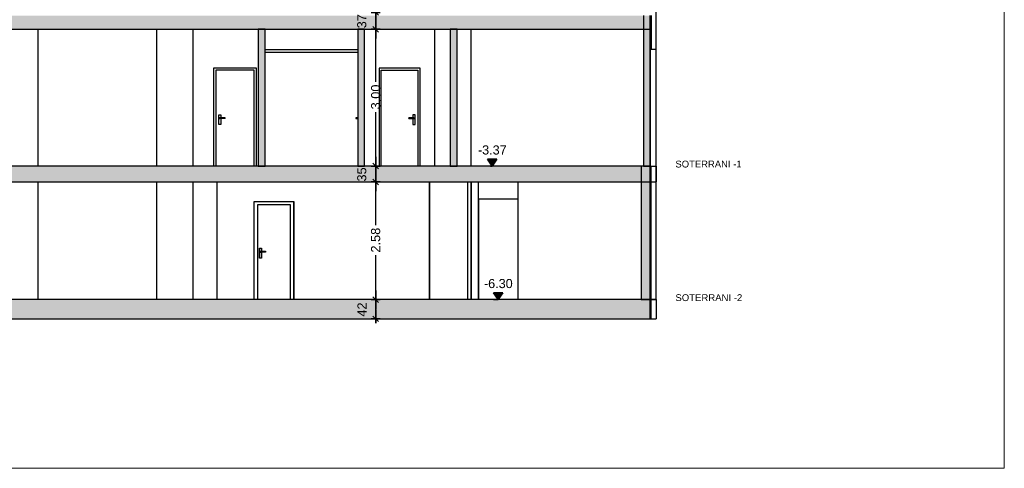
# Model space of a CAD drawing. Header units: metres. Extents: x -1 to 555, y -65 to 31.
# Tile 11 of 14: x 533 to 555, y -65 to -55. Entities that reach past the tile are written whole.
import ezdxf

# ---------------------------------------------------------------- set-up
doc = ezdxf.new("R2010")
doc.units = ezdxf.units.M
doc.header["$PDMODE"] = 65
doc.linetypes.add('CONTINUA', pattern=[0])
doc.linetypes.add('PUNKT', pattern=[6.35, 0, -6.35])
doc.layers.add('+++++ CÀLCUL SECCIÓ F', color=7, linetype='CONTINUA', lineweight=25)
doc.layers.add('COTES SECCIO F', color=7, linetype='CONTINUA', lineweight=25)
doc.styles.add('ARIAL', font='arial.ttf')
doc.dimstyles.new('DIMSTYLE_3', dxfattribs={"dimtxt": 0.2, "dimasz": 0.2, "dimexe": 0, "dimexo": 1e-06, "dimgap": 0.1, "dimtad": 2, "dimdec": 0, "dimlfac": 100, "dimrnd": 1, "dimzin": 4, "dimdsep": 46, "dimtxsty": 'ARIAL', "dimblk1": 'ALL_ML_STRICH', "dimblk2": 'ALL_ML_STRICH', "dimsah": 1, "dimcen": 0, "dimse1": 1, "dimse2": 1, "dimclrd": 2, "dimclre": 2, "dimclrt": 2, "dimadec": 0, "dimazin": 0, "dimtfac": 1, "dimtdec": 0, "dimtix": 1, "dimtmove": 2, "dimatfit": 3, "dimfxl": 0, "dimtvp": 1.2, "dimtzin": 0, "dimlwd": 0, "dimlwe": 35, "dimarcsym": 0})
doc.dimstyles.new('DIMSTYLE_4', dxfattribs={"dimtxt": 0.2, "dimasz": 0.2, "dimexe": 0, "dimexo": 1e-06, "dimgap": 0.1, "dimtad": 0, "dimrnd": 0.01, "dimzin": 4, "dimdsep": 46, "dimtxsty": 'ARIAL', "dimblk1": 'ALL_ML_STRICH', "dimblk2": 'ALL_ML_STRICH', "dimsah": 1, "dimcen": 0, "dimse1": 1, "dimse2": 1, "dimclrd": 2, "dimclre": 2, "dimclrt": 2, "dimadec": 0, "dimazin": 0, "dimtfac": 1, "dimtdec": 0, "dimtix": 1, "dimtmove": 2, "dimatfit": 3, "dimfxl": 0, "dimtzin": 0, "dimlwd": 0, "dimlwe": 35, "dimarcsym": 0})
doc.dimstyles.new('DIMSTYLE_5', dxfattribs={"dimtxt": 0.2, "dimasz": 0.2, "dimexe": 0, "dimexo": 1e-06, "dimgap": 0.1, "dimtad": 2, "dimdec": 0, "dimlfac": 100, "dimrnd": 1, "dimzin": 4, "dimdsep": 46, "dimtxsty": 'ARIAL', "dimblk1": 'ALL_ML_STRICH', "dimblk2": 'ALL_ML_STRICH', "dimsah": 1, "dimcen": 0, "dimse1": 1, "dimse2": 1, "dimclrd": 2, "dimclre": 2, "dimclrt": 2, "dimadec": 0, "dimazin": 0, "dimtfac": 1, "dimtdec": 0, "dimtix": 1, "dimtmove": 2, "dimatfit": 3, "dimfxl": 0, "dimtvp": 1.2, "dimtzin": 0, "dimlwd": 0, "dimlwe": 35, "dimarcsym": 0})
doc.dimstyles.new('DIMSTYLE_6', dxfattribs={"dimtxt": 0.2, "dimasz": 0.2, "dimexe": 0, "dimexo": 1e-06, "dimgap": 0.1, "dimtad": 0, "dimrnd": 0.01, "dimzin": 4, "dimdsep": 46, "dimtxsty": 'ARIAL', "dimblk1": 'ALL_ML_STRICH', "dimblk2": 'ALL_ML_STRICH', "dimsah": 1, "dimcen": 0, "dimse1": 1, "dimse2": 1, "dimclrd": 2, "dimclre": 2, "dimclrt": 2, "dimadec": 0, "dimazin": 0, "dimtfac": 1, "dimtdec": 0, "dimtix": 1, "dimtmove": 2, "dimatfit": 3, "dimfxl": 0, "dimtzin": 0, "dimlwd": 0, "dimlwe": 35, "dimarcsym": 0})

# ---------------------------------------------------------------- blocks, each defined once
blk = doc.blocks.new('ALL_ML_STRICH')
at = {"color": 0, "linetype": 'ByBlock', "lineweight": -2}
for p, q in [((-1, 0), (0.5, 0)), ((-0.3, -0.3), (0.3, 0.3)), ((0, -0.5), (0, 0.5))]:
    blk.add_line(p, q, dxfattribs=at)
blk = doc.blocks.new('*D4')
at = {"layer": 'COTES SECCIO F', "color": 2, "linetype": 'CONTINUA', "lineweight": -2, "transparency": 33554687}
blk.add_line((540.922, -61.66), (540.922, -61.24), dxfattribs=at)
at = {"layer": 'DEFPOINTS', "color": 2, "linetype": 'CONTINUA', "lineweight": 35, "transparency": 33554687}
for p in [(540.88, -61.24), (540.922, -61.66), (540.922, -61.66)]:
    blk.add_point(p, dxfattribs=at)
at = {"layer": 'COTES SECCIO F', "color": 2, "linetype": 'CONTINUA', "lineweight": 35, "transparency": 33554687, "xscale": 0.2, "yscale": 0.2, "zscale": 0.2}
for p, rotation in [((540.922, -61.24), 90), ((540.922, -61.66), 270)]:
    blk.add_blockref('ALL_ML_STRICH', p, dxfattribs=dict(at, rotation=rotation))
at = {"layer": 'COTES SECCIO F', "color": 2, "linetype": 'CONTINUA', "lineweight": 35, "transparency": 33554687, "insert": (540.622, -61.458), "char_height": 0.2, "width": 0.4, "attachment_point": 5, "rotation": 90, "style": 'ARIAL'}
blk.add_mtext('\\A1;{42}', dxfattribs=at)
blk = doc.blocks.new('*D5')
at = {"layer": 'COTES SECCIO F', "color": 2, "linetype": 'CONTINUA', "lineweight": -2, "transparency": 33554687}
for p, q in [((540.922, -59.606), (540.922, -58.66)), ((540.922, -61.24), (540.922, -60.266))]:
    blk.add_line(p, q, dxfattribs=at)
at = {"layer": 'DEFPOINTS', "color": 2, "linetype": 'CONTINUA', "lineweight": 35, "transparency": 33554687}
for p in [(540.914, -58.66), (540.88, -61.24), (540.922, -61.24)]:
    blk.add_point(p, dxfattribs=at)
at = {"layer": 'COTES SECCIO F', "color": 2, "linetype": 'CONTINUA', "lineweight": 35, "transparency": 33554687, "xscale": 0.2, "yscale": 0.2, "zscale": 0.2}
for p, rotation in [((540.922, -58.66), 90), ((540.922, -61.24), 270)]:
    blk.add_blockref('ALL_ML_STRICH', p, dxfattribs=dict(at, rotation=rotation))
at = {"layer": 'COTES SECCIO F', "color": 2, "linetype": 'CONTINUA', "lineweight": 35, "transparency": 33554687, "insert": (540.922, -59.936), "char_height": 0.2, "width": 0.8, "attachment_point": 5, "rotation": 90, "style": 'ARIAL'}
blk.add_mtext('\\A1;{\\A1;{2.58\\H0.132000;\\S^ ;}}', dxfattribs=at)
blk = doc.blocks.new('*D6')
at = {"layer": 'COTES SECCIO F', "color": 2, "linetype": 'CONTINUA', "lineweight": -2, "transparency": 33554687}
blk.add_line((540.922, -58.66), (540.922, -58.31), dxfattribs=at)
at = {"layer": 'DEFPOINTS', "color": 2, "linetype": 'CONTINUA', "lineweight": 35, "transparency": 33554687}
for p in [(540.927, -58.31), (540.914, -58.66), (540.922, -58.66)]:
    blk.add_point(p, dxfattribs=at)
at = {"layer": 'COTES SECCIO F', "color": 2, "linetype": 'CONTINUA', "lineweight": 35, "transparency": 33554687, "xscale": 0.2, "yscale": 0.2, "zscale": 0.2}
for p, rotation in [((540.922, -58.31), 90), ((540.922, -58.66), 270)]:
    blk.add_blockref('ALL_ML_STRICH', p, dxfattribs=dict(at, rotation=rotation))
at = {"layer": 'COTES SECCIO F', "color": 2, "linetype": 'CONTINUA', "lineweight": 35, "transparency": 33554687, "insert": (540.618, -58.495), "char_height": 0.2, "width": 0.4, "attachment_point": 5, "rotation": 90, "style": 'ARIAL'}
blk.add_mtext('\\A1;{35}', dxfattribs=at)
blk = doc.blocks.new('*D7')
at = {"layer": 'COTES SECCIO F', "color": 2, "linetype": 'CONTINUA', "lineweight": -2, "transparency": 33554687}
for p, q in [((540.922, -56.465), (540.922, -55.31)), ((540.922, -58.31), (540.922, -57.125))]:
    blk.add_line(p, q, dxfattribs=at)
at = {"layer": 'DEFPOINTS', "color": 2, "linetype": 'CONTINUA', "lineweight": 35, "transparency": 33554687}
for p in [(545.231, -55.31), (540.922, -58.31), (540.927, -58.31)]:
    blk.add_point(p, dxfattribs=at)
at = {"layer": 'COTES SECCIO F', "color": 2, "linetype": 'CONTINUA', "lineweight": 35, "transparency": 33554687, "xscale": 0.2, "yscale": 0.2, "zscale": 0.2}
for p, rotation in [((540.922, -55.31), 90), ((540.922, -58.31), 270)]:
    blk.add_blockref('ALL_ML_STRICH', p, dxfattribs=dict(at, rotation=rotation))
at = {"layer": 'COTES SECCIO F', "color": 2, "linetype": 'CONTINUA', "lineweight": 35, "transparency": 33554687, "insert": (540.922, -56.795), "char_height": 0.2, "width": 0.8, "attachment_point": 5, "rotation": 90, "style": 'ARIAL'}
blk.add_mtext('\\A1;{\\A1;{3.00\\H0.132000;\\S^ ;}}', dxfattribs=at)
blk = doc.blocks.new('*D8')
at = {"layer": 'COTES SECCIO F', "color": 2, "linetype": 'CONTINUA', "lineweight": -2, "transparency": 33554687}
blk.add_line((540.922, -55.31), (540.922, -54.94), dxfattribs=at)
at = {"layer": 'DEFPOINTS', "color": 2, "linetype": 'CONTINUA', "lineweight": 35, "transparency": 33554687}
for p in [(545.231, -54.94), (540.922, -55.31), (545.231, -55.31)]:
    blk.add_point(p, dxfattribs=at)
at = {"layer": 'COTES SECCIO F', "color": 2, "linetype": 'CONTINUA', "lineweight": 35, "transparency": 33554687, "xscale": 0.2, "yscale": 0.2, "zscale": 0.2}
for p, rotation in [((540.922, -54.94), 90), ((540.922, -55.31), 270)]:
    blk.add_blockref('ALL_ML_STRICH', p, dxfattribs=dict(at, rotation=rotation))
at = {"layer": 'COTES SECCIO F', "color": 2, "linetype": 'CONTINUA', "lineweight": 35, "transparency": 33554687, "insert": (540.618, -55.134), "char_height": 0.2, "width": 0.4, "attachment_point": 5, "rotation": 90, "style": 'ARIAL'}
blk.add_mtext('\\A1;{37}', dxfattribs=at)
blk = doc.blocks.new('COMPLEX_ELEVATIONDIM_0')
at = {"layer": 'COTES SECCIO F', "linetype": 'CONTINUA', "lineweight": 35, "transparency": 33554687}
for points in [[(543.583, -58.16), (543.373, -58.16), (543.478, -58.31)], [(543.715, -61.09), (543.505, -61.09), (543.61, -61.24)]]:
    blk.add_hatch(color=2, dxfattribs=at).paths.add_polyline_path(points)
at = {"layer": 'COTES SECCIO F', "color": 2, "linetype": 'CONTINUA', "lineweight": 35, "transparency": 33554687}
for p, q in [((543.583, -58.16), (543.373, -58.16)), ((543.373, -58.16), (543.478, -58.31)), ((543.478, -58.31), (543.583, -58.16)), ((543.478, -58.31), (543.478, -58.31)), ((543.478, -58.31), (543.478, -58.31)), ((543.478, -58.31), (543.478, -58.31)), ((543.478, -58.31), (543.478, -58.31)), ((543.715, -61.09), (543.505, -61.09)), ((543.505, -61.09), (543.61, -61.24)), ((543.61, -61.24), (543.715, -61.09)), ((543.61, -61.24), (543.61, -61.24)), ((543.61, -61.24), (543.61, -61.24)), ((543.61, -61.24), (543.61, -61.24)), ((543.61, -61.24), (543.61, -61.24))]:
    blk.add_line(p, q, dxfattribs=at)
at = {"layer": 'COTES SECCIO F', "color": 2, "linetype": 'PUNKT', "lineweight": 35, "transparency": 33554687}
for p, q in [((543.478, -58.31), (543.445, -58.31)), ((543.61, -61.24), (543.445, -61.24))]:
    blk.add_line(p, q, dxfattribs=at)
at = {"layer": 'COTES SECCIO F', "color": 2, "linetype": 'CONTINUA', "lineweight": 35, "transparency": 33554687, "char_height": 0.2, "width": 0.73608, "attachment_point": 7, "style": 'ARIAL'}
for s, insert in [('\\W0.99;-3.37', (543.166, -58.06)), ('\\W0.99;-6.30', (543.298, -60.99))]:
    blk.add_mtext(s, dxfattribs=dict(at, insert=insert))

msp = doc.modelspace()

# ---------------------------------------------------------------- hatches: boundary and pattern name
at = {"layer": '+++++ CÀLCUL SECCIÓ F', "linetype": 'CONTINUA', "lineweight": 25, "true_color": 0xababab, "transparency": 33554687}
for points in [[(546.946, -55.01), (532.097, -55.01), (532.097, -55.31), (546.946, -55.31)], [(546.945, -58.31), (532.897, -58.31), (532.897, -58.66), (546.945, -58.66)], [(546.945, -61.24), (531.557, -61.24), (531.557, -61.66), (546.945, -61.66)]]:
    msp.add_hatch(color=253, dxfattribs=at).paths.add_polyline_path(points)
at = {"layer": '+++++ CÀLCUL SECCIÓ F', "linetype": 'CONTINUA', "lineweight": 25, "true_color": 0xa0a0a0, "transparency": 33554687}
for points in [[(546.946, -55.01), (546.796, -55.01), (546.796, -58.31), (546.946, -58.31)], [(538.497, -55.31), (538.347, -55.31), (538.347, -58.31), (538.497, -58.31)], [(540.677, -55.31), (540.527, -55.31), (540.527, -58.31), (540.677, -58.31)], [(542.707, -55.31), (542.557, -55.31), (542.557, -58.31), (542.707, -58.31)], [(546.945, -58.31), (546.745, -58.31), (546.745, -61.24), (546.945, -61.24)]]:
    msp.add_hatch(color=253, dxfattribs=at).paths.add_polyline_path(points)

# ---------------------------------------------------------------- linework, layer by layer
at = {"layer": '+++++ CÀLCUL SECCIÓ F', "color": 52, "linetype": 'CONTINUA', "lineweight": 13, "transparency": 33554687}
for p, q in [((554.716, -24.94), (554.716, -64.94)), ((554.716, -64.94), (554.716, -24.94)), ((521.924, -64.94), (554.716, -64.94)), ((554.716, -64.94), (521.924, -64.94))]:
    msp.add_line(p, q, dxfattribs=at)
at = {"layer": '+++++ CÀLCUL SECCIÓ F', "color": 7, "linetype": 'CONTINUA', "lineweight": 25, "transparency": 33554687}
for p, q in [((547.077, -55.75), (547.077, -51.69)), ((546.796, -55.01), (546.796, -58.31)), ((546.946, -55.31), (546.946, -55.01)), ((546.946, -58.31), (546.946, -55.01)), ((546.977, -55.75), (546.977, -55.01)), ((546.946, -55.11), (546.978, -55.11)), ((532.097, -55.31), (538.347, -55.31)), ((533.517, -58.31), (533.517, -55.31)), ((536.117, -58.31), (536.117, -55.31)), ((536.917, -58.31), (536.917, -55.31)), ((538.347, -55.31), (538.497, -55.31)), ((538.347, -55.31), (538.347, -58.31)), ((538.497, -55.31), (538.347, -55.31)), ((538.497, -55.31), (540.527, -55.31)), ((538.497, -58.31), (538.497, -55.31)), ((538.498, -58.31), (538.498, -55.31)), ((540.527, -55.31), (540.677, -55.31)), ((540.527, -55.31), (540.527, -58.31)), ((540.677, -55.31), (540.527, -55.31)), ((540.677, -55.31), (542.557, -55.31)), ((540.677, -58.31), (540.677, -55.31)), ((542.217, -58.31), (542.217, -55.31)), ((542.557, -55.31), (542.707, -55.31)), ((542.557, -55.31), (542.557, -58.31)), ((542.707, -55.31), (542.557, -55.31)), ((542.707, -55.31), (546.946, -55.31)), ((542.707, -58.31), (542.707, -55.31)), ((543.017, -58.31), (543.017, -55.31)), ((547.08, -55.65), (547.077, -55.65)), ((547.08, -58.31), (547.08, -55.65)), ((540.527, -55.76), (538.497, -55.76)), ((538.497, -55.81), (540.527, -55.81)), ((546.95, -56.05), (546.95, -55.75)), ((546.95, -55.75), (546.977, -55.75)), ((546.977, -55.75), (547.077, -55.75)), ((537.367, -56.16), (537.367, -58.31)), ((538.307, -56.16), (537.367, -56.16)), ((538.307, -58.31), (538.307, -56.16)), ((540.996, -56.16), (540.996, -58.31)), ((541.896, -56.16), (540.996, -56.16)), ((541.896, -58.31), (541.896, -56.16)), ((546.95, -58.31), (546.95, -56.05)), ((537.417, -56.21), (537.417, -58.31)), ((538.257, -56.21), (537.417, -56.21)), ((538.257, -58.31), (538.257, -56.21)), ((541.046, -58.31), (541.046, -56.21)), ((541.046, -56.21), (541.846, -56.21)), ((541.846, -56.21), (541.846, -58.31)), ((537.477, -57.4), (537.477, -57.185)), ((537.477, -57.185), (537.527, -57.185)), ((537.497, -57.251), (537.494, -57.255)), ((537.502, -57.25), (537.497, -57.251)), ((537.617, -57.251), (537.497, -57.251)), ((537.502, -57.25), (537.617, -57.25)), ((537.527, -57.185), (537.527, -57.25)), ((537.617, -57.251), (537.617, -57.25)), ((537.617, -57.255), (537.617, -57.251)), ((540.492, -57.251), (540.489, -57.255)), ((540.497, -57.25), (540.492, -57.251)), ((540.492, -57.251), (540.527, -57.251)), ((540.527, -57.25), (540.497, -57.25)), ((541.646, -57.251), (541.646, -57.25)), ((541.761, -57.25), (541.646, -57.25)), ((541.646, -57.255), (541.646, -57.251)), ((541.646, -57.251), (541.766, -57.251)), ((541.736, -57.185), (541.736, -57.25)), ((541.786, -57.185), (541.736, -57.185)), ((541.761, -57.25), (541.766, -57.251)), ((541.766, -57.251), (541.77, -57.255)), ((541.786, -57.4), (541.786, -57.185)), ((537.527, -57.4), (537.477, -57.4)), ((537.494, -57.255), (537.492, -57.26)), ((537.492, -57.26), (537.494, -57.265)), ((537.617, -57.26), (537.492, -57.26)), ((537.617, -57.255), (537.494, -57.255)), ((537.494, -57.265), (537.497, -57.269)), ((537.617, -57.265), (537.494, -57.265)), ((537.497, -57.269), (537.502, -57.27)), ((537.617, -57.269), (537.497, -57.269)), ((537.617, -57.27), (537.502, -57.27)), ((537.527, -57.27), (537.527, -57.4)), ((537.617, -57.26), (537.617, -57.255)), ((537.617, -57.265), (537.617, -57.26)), ((537.617, -57.269), (537.617, -57.265)), ((537.617, -57.27), (537.617, -57.269)), ((540.489, -57.255), (540.487, -57.26)), ((540.487, -57.26), (540.489, -57.265)), ((540.487, -57.26), (540.527, -57.26)), ((540.489, -57.255), (540.527, -57.255)), ((540.489, -57.265), (540.492, -57.269)), ((540.489, -57.265), (540.527, -57.265)), ((540.492, -57.269), (540.497, -57.27)), ((540.492, -57.269), (540.527, -57.269)), ((540.497, -57.27), (540.527, -57.27)), ((541.646, -57.26), (541.646, -57.255)), ((541.646, -57.255), (541.77, -57.255)), ((541.646, -57.265), (541.646, -57.26)), ((541.646, -57.26), (541.771, -57.26)), ((541.646, -57.269), (541.646, -57.265)), ((541.646, -57.265), (541.77, -57.265)), ((541.646, -57.27), (541.646, -57.269)), ((541.646, -57.269), (541.766, -57.269)), ((541.646, -57.27), (541.761, -57.27)), ((541.736, -57.27), (541.736, -57.4)), ((541.736, -57.4), (541.786, -57.4)), ((541.766, -57.269), (541.761, -57.27)), ((541.77, -57.265), (541.766, -57.269)), ((541.77, -57.255), (541.771, -57.26)), ((541.771, -57.26), (541.77, -57.265)), ((538.347, -58.31), (532.897, -58.31)), ((538.497, -58.31), (538.347, -58.31)), ((538.347, -58.31), (538.497, -58.31)), ((540.527, -58.31), (538.497, -58.31)), ((540.677, -58.31), (540.527, -58.31)), ((540.527, -58.31), (540.677, -58.31)), ((542.557, -58.31), (540.677, -58.31)), ((542.707, -58.31), (542.557, -58.31)), ((542.557, -58.31), (542.707, -58.31)), ((546.945, -58.31), (542.707, -58.31)), ((546.745, -58.31), (546.745, -61.24)), ((546.945, -58.31), (546.745, -58.31)), ((546.796, -58.31), (546.946, -58.31)), ((546.945, -58.66), (546.945, -58.31)), ((546.945, -58.31), (546.945, -61.24)), ((546.945, -61.24), (546.945, -58.31)), ((546.96, -58.31), (546.946, -58.31)), ((546.946, -61.24), (546.946, -58.31)), ((546.96, -58.31), (546.96, -58.66)), ((546.96, -58.31), (547.08, -58.31)), ((547.08, -58.31), (547.08, -58.66)), ((547.08, -61.24), (547.08, -58.31)), ((532.897, -58.66), (546.945, -58.66)), ((533.517, -61.24), (533.517, -58.66)), ((536.117, -61.24), (536.117, -58.66)), ((536.917, -61.24), (536.917, -58.66)), ((537.447, -61.24), (537.447, -58.66)), ((542.106, -61.24), (542.106, -58.66)), ((542.107, -61.24), (542.107, -58.66)), ((542.947, -61.24), (542.947, -58.66)), ((543.016, -58.66), (543.016, -61.24)), ((543.016, -61.24), (543.016, -58.66)), ((543.177, -59.04), (543.177, -58.66)), ((544.047, -59.04), (544.047, -58.66)), ((546.946, -58.66), (546.96, -58.66)), ((546.96, -58.66), (546.946, -58.66)), ((546.96, -61.24), (546.96, -58.66)), ((546.961, -58.66), (546.96, -58.66)), ((546.961, -58.66), (547.08, -58.66)), ((546.961, -58.66), (546.961, -61.24)), ((538.257, -61.24), (538.257, -59.09)), ((538.257, -59.09), (538.327, -59.09)), ((538.327, -59.09), (539.053, -59.09)), ((538.327, -59.16), (538.327, -61.24)), ((539.053, -59.16), (538.327, -59.16)), ((538.33, -59.16), (538.33, -61.24)), ((539.053, -59.09), (539.123, -59.09)), ((539.053, -61.24), (539.053, -59.16)), ((539.123, -59.09), (539.123, -61.24)), ((539.124, -59.09), (539.123, -59.09)), ((539.124, -61.24), (539.124, -59.09)), ((543.177, -59.04), (543.177, -61.24)), ((544.047, -59.04), (543.177, -59.04)), ((543.177, -61.24), (543.177, -59.04)), ((544.047, -61.24), (544.047, -59.04)), ((544.047, -61.24), (544.047, -59.04)), ((538.37, -60.33), (538.37, -60.115)), ((538.37, -60.115), (538.419, -60.115)), ((538.383, -60.185), (538.381, -60.19)), ((538.381, -60.19), (538.383, -60.195)), ((538.506, -60.19), (538.381, -60.19)), ((538.387, -60.181), (538.383, -60.185)), ((538.506, -60.185), (538.383, -60.185)), ((538.383, -60.195), (538.387, -60.199)), ((538.506, -60.195), (538.383, -60.195)), ((538.392, -60.18), (538.387, -60.181)), ((538.506, -60.181), (538.387, -60.181)), ((538.387, -60.199), (538.392, -60.2)), ((538.506, -60.199), (538.387, -60.199)), ((538.392, -60.18), (538.507, -60.18)), ((538.507, -60.2), (538.392, -60.2)), ((538.419, -60.115), (538.419, -60.18)), ((538.42, -60.115), (538.419, -60.115)), ((538.419, -60.2), (538.419, -60.33)), ((538.42, -60.18), (538.42, -60.115)), ((538.42, -60.33), (538.42, -60.2)), ((538.506, -60.181), (538.507, -60.18)), ((538.506, -60.185), (538.506, -60.181)), ((538.506, -60.19), (538.506, -60.185)), ((538.506, -60.195), (538.506, -60.19)), ((538.506, -60.199), (538.506, -60.195)), ((538.507, -60.2), (538.506, -60.199)), ((538.507, -60.18), (538.507, -60.181)), ((538.507, -60.181), (538.507, -60.185)), ((538.507, -60.185), (538.507, -60.19)), ((538.507, -60.19), (538.507, -60.195)), ((538.507, -60.195), (538.507, -60.199)), ((538.507, -60.199), (538.507, -60.2)), ((538.419, -60.33), (538.37, -60.33)), ((538.42, -60.33), (538.419, -60.33)), ((546.745, -61.24), (532.897, -61.24)), ((546.745, -61.24), (546.945, -61.24)), ((546.945, -61.24), (546.745, -61.24)), ((546.945, -61.66), (546.945, -61.24)), ((546.945, -61.24), (546.946, -61.24)), ((546.946, -61.24), (546.96, -61.24)), ((546.96, -61.24), (546.946, -61.24)), ((546.96, -61.24), (546.961, -61.24)), ((546.96, -61.24), (546.96, -61.66)), ((546.961, -61.24), (546.96, -61.24)), ((546.961, -61.24), (547.08, -61.24)), ((546.961, -61.24), (546.961, -61.66)), ((547.08, -61.24), (546.961, -61.24)), ((547.08, -61.24), (547.08, -61.66)), ((531.557, -61.66), (546.945, -61.66)), ((546.945, -61.66), (546.96, -61.66)), ((546.96, -61.66), (546.961, -61.66)), ((546.961, -61.66), (547.08, -61.66))]:
    msp.add_line(p, q, dxfattribs=at)

# ---------------------------------------------------------------- block references
at = {"layer": 'COTES SECCIO F', "color": 2, "linetype": 'CONTINUA', "lineweight": 35, "transparency": 33554687}
msp.add_blockref('COMPLEX_ELEVATIONDIM_0', (0, 0), dxfattribs=at)

# ---------------------------------------------------------------- texts
at = {"layer": '+++++ CÀLCUL SECCIÓ F', "color": 7, "linetype": 'CONTINUA', "lineweight": 25, "transparency": 33554687, "char_height": 0.15, "attachment_point": 7, "style": 'ARIAL'}
for s, insert, width in [('\\W0.99;SOTERRANI -1', (547.499, -58.344), 1.54445), ('\\W1.00;SOTERRANI -2', (547.499, -61.274), 1.54504)]:
    msp.add_mtext(s, dxfattribs=dict(at, insert=insert, width=width))

# ---------------------------------------------------------------- dimensions: what is measured, and where the dimension line sits
at = {"layer": 'COTES SECCIO F', "color": 2, "linetype": 'CONTINUA', "lineweight": 35, "transparency": 33554687}
for base, p1, p2, dimstyle, picture, middle in [((540.922, -54.94), (545.231, -55.31), (545.231, -54.94), 'DIMSTYLE_5', '*D8', (540.618, -55.134)), ((540.922, -55.31), (540.927, -58.31), (545.231, -55.31), 'DIMSTYLE_6', '*D7', (540.922, -56.795)), ((540.922, -58.31), (540.914, -58.66), (540.927, -58.31), 'DIMSTYLE_5', '*D6', (540.618, -58.495)), ((540.922, -58.66), (540.88, -61.24), (540.914, -58.66), 'DIMSTYLE_4', '*D5', (540.922, -59.936)), ((540.922, -61.24), (540.922, -61.66), (540.88, -61.24), 'DIMSTYLE_3', '*D4', (540.622, -61.458))]:
    dim = msp.add_linear_dim(base=base, p1=p1, p2=p2, angle=90, dimstyle=dimstyle, override={"dimpost": '<>', "dimclrd": 2, "dimclre": 2, "dimclrt": 2, "dimlwd": 0, "dimlwe": 35}, dxfattribs=at)
    dim.commit()
    dim.dimension.update_dxf_attribs({"geometry": picture, "text_midpoint": middle, "dimtype": 160})

doc.saveas('drawing.dxf')
